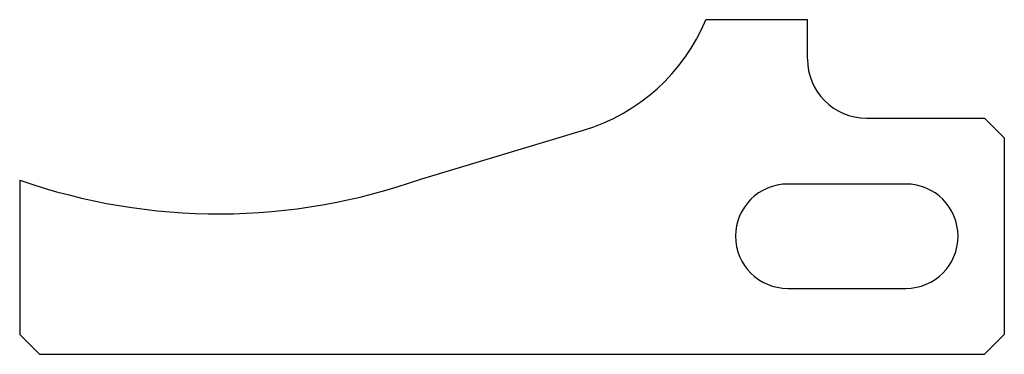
# Model space of a CAD drawing. Extents: x 106.1 to 156.1, y 109.4 to 126.4.
import ezdxf

# ---------------------------------------------------------------- set-up
doc = ezdxf.new("R2010")
doc.units = 0
doc.layers.get('0').update_dxf_attribs({"linetype": 'CONTINUOUS'})

msp = doc.modelspace()

# ---------------------------------------------------------------- linework, layer by layer
at = {"color": 7, "linetype": 'CONTINUOUS'}
for p, q in [((146.052, 126.372), (140.889, 126.372)), ((146.052, 124.372), (146.052, 126.372)), ((149.052, 121.372), (155.052, 121.372)), ((156.052, 120.372), (155.052, 121.372)), ((126.468, 118.294), (134.687, 120.761)), ((156.052, 120.372), (156.052, 110.372)), ((106.052, 118.224), (106.052, 110.372)), ((151.052, 118.022), (145.052, 118.022)), ((145.052, 112.722), (151.052, 112.722)), ((106.052, 110.372), (107.052, 109.372)), ((155.052, 109.372), (156.052, 110.372)), ((107.052, 109.372), (155.052, 109.372))]:
    msp.add_line(p, q, dxfattribs=at)
for centre, radius, start, end in [((131.887, 130.089), 9.74, 286.7081, 337.5628), ((149.052, 124.372), 3, 180, 270), ((116.161, 147.157), 30.649, 250.741, 289.6518), ((145.052, 115.372), 2.65, 90, 270), ((151.052, 115.372), 2.65, 270, 90)]:
    msp.add_arc(centre, radius, start, end, dxfattribs=at)

doc.saveas('drawing.dxf')
